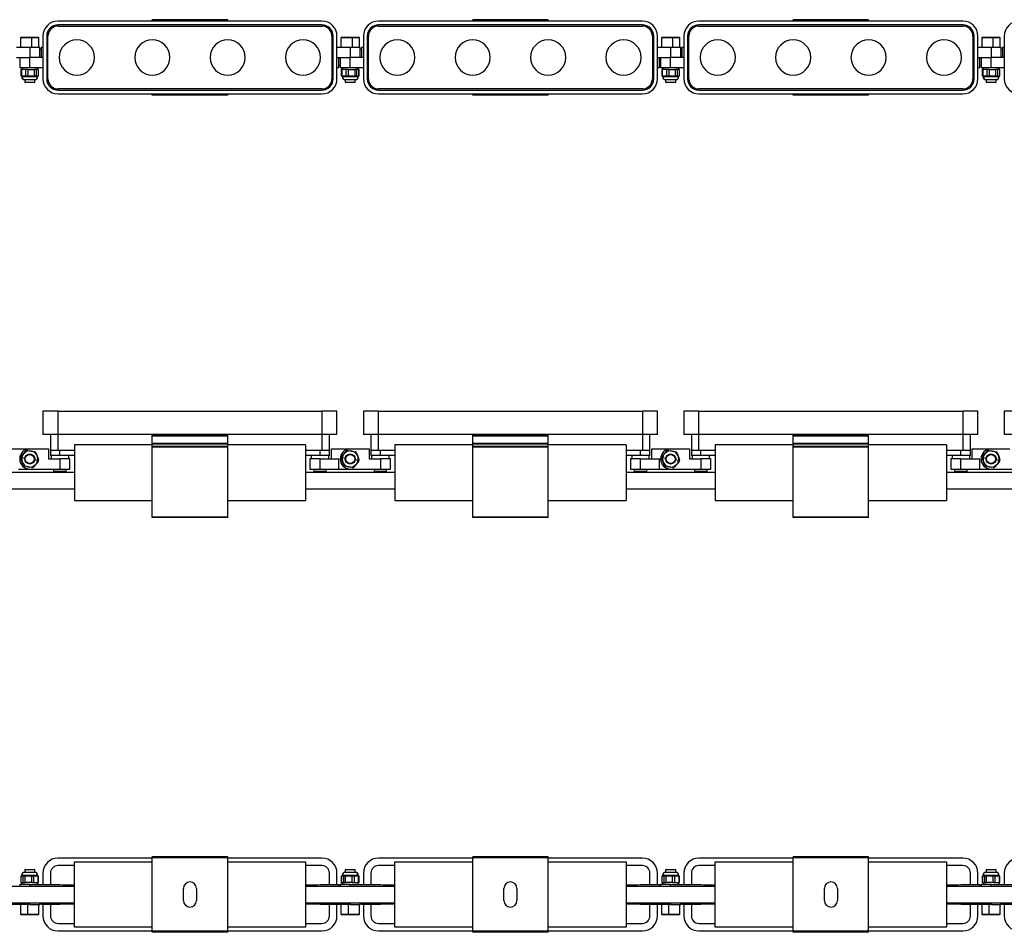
# Model space of a CAD drawing. Header units: millimetres. Extents: x -720 to 2929, y 431 to 795.
# Tile 6 of 15: x 102 to 494, y 431 to 795. Entities that reach past the tile are written whole.
import ezdxf

# ---------------------------------------------------------------- set-up
doc = ezdxf.new("R2010")
doc.units = ezdxf.units.MM

# ---------------------------------------------------------------- blocks, each defined once
blk = doc.blocks.new('Drawing View1')
at = {"color": 7, "linetype": 'Continuous', "lineweight": 25}
for p, q in [((693.95, 17.75), (588.95, 17.75)), ((693.95, 16.25), (588.95, 16.25)), ((588.95, 15.75), (693.95, 15.75)), ((656.45, 18.3), (626.45, 18.3)), ((626.45, 17.75), (626.45, 18.3)), ((656.45, 17.75), (656.45, 18.3)), ((821.45, 17.75), (716.45, 17.75)), ((821.45, 16.25), (716.45, 16.25)), ((716.45, 15.75), (821.45, 15.75)), ((783.95, 18.3), (753.95, 18.3)), ((753.95, 17.75), (753.95, 18.3)), ((783.95, 17.75), (783.95, 18.3)), ((948.95, 17.75), (843.95, 17.75)), ((948.95, 16.25), (843.95, 16.25)), ((843.95, 15.75), (948.95, 15.75)), ((911.45, 18.3), (881.45, 18.3)), ((881.45, 17.75), (881.45, 18.3)), ((911.45, 17.75), (911.45, 18.3)), ((574.17, 11.25), (574.03, 11.12)), ((574.03, 11.12), (574.03, 7.25)), ((578.42, 11.12), (574.03, 11.12)), ((578.4, 11.25), (574.17, 11.25)), ((578.42, 11.12), (578.4, 11.25)), ((581.23, 11.25), (578.4, 11.25)), ((578.42, 11.12), (578.42, 7.25)), ((581.37, 11.12), (578.42, 11.12)), ((581.37, 11.12), (581.23, 11.25)), ((581.37, 7.25), (581.37, 11.12)), ((582.95, 11.75), (582.95, -5.25)), ((584.45, 11.75), (584.45, -5.25)), ((584.95, -5.25), (584.95, 11.75)), ((697.95, 11.75), (697.95, -5.25)), ((698.45, -5.25), (698.45, 11.75)), ((699.95, -5.25), (699.95, 11.75)), ((701.67, 11.25), (701.53, 11.12)), ((701.53, 11.12), (701.53, 7.25)), ((705.92, 11.12), (701.53, 11.12)), ((705.9, 11.25), (701.67, 11.25)), ((705.92, 11.12), (705.9, 11.25)), ((708.73, 11.25), (705.9, 11.25)), ((705.92, 11.12), (705.92, 7.25)), ((708.87, 11.12), (705.92, 11.12)), ((708.87, 11.12), (708.73, 11.25)), ((708.87, 7.25), (708.87, 11.12)), ((710.45, 11.75), (710.45, -5.25)), ((711.95, 11.75), (711.95, -5.25)), ((712.45, -5.25), (712.45, 11.75)), ((825.45, 11.75), (825.45, -5.25)), ((825.95, -5.25), (825.95, 11.75)), ((827.45, -5.25), (827.45, 11.75)), ((829.17, 11.25), (829.03, 11.12)), ((829.03, 11.12), (829.03, 7.25)), ((833.42, 11.12), (829.03, 11.12)), ((833.4, 11.25), (829.17, 11.25)), ((833.42, 11.12), (833.4, 11.25)), ((836.23, 11.25), (833.4, 11.25)), ((833.42, 11.12), (833.42, 7.25)), ((836.37, 11.12), (833.42, 11.12)), ((836.37, 11.12), (836.23, 11.25)), ((836.37, 7.25), (836.37, 11.12)), ((837.95, 11.75), (837.95, -5.25)), ((839.45, 11.75), (839.45, -5.25)), ((839.95, -5.25), (839.95, 11.75)), ((952.95, 11.75), (952.95, -5.25)), ((953.45, -5.25), (953.45, 11.75)), ((954.95, -5.25), (954.95, 11.75)), ((956.67, 11.25), (956.53, 11.12)), ((956.53, 11.12), (956.53, 7.25)), ((960.92, 11.12), (956.53, 11.12)), ((960.9, 11.25), (956.67, 11.25)), ((960.92, 11.12), (960.9, 11.25)), ((963.73, 11.25), (960.9, 11.25)), ((960.92, 11.12), (960.92, 7.25)), ((963.87, 11.12), (960.92, 11.12)), ((963.87, 11.12), (963.73, 11.25)), ((963.87, 7.25), (963.87, 11.12)), ((965.45, 11.75), (965.45, -5.25)), ((577.7, 7.25), (572.45, 7.25)), ((577.7, 7.25), (577.7, 3.25)), ((581.7, 7.25), (577.7, 7.25)), ((581.7, 3.25), (581.7, 7.25)), ((582.2, 6.5), (581.7, 6.5)), ((582.2, 7.25), (582.2, 3.25)), ((582.95, 7.25), (582.2, 7.25)), ((705.2, 7.25), (699.95, 7.25)), ((705.2, 7.25), (705.2, 3.25)), ((709.2, 7.25), (705.2, 7.25)), ((709.2, 3.25), (709.2, 7.25)), ((709.7, 6.5), (709.2, 6.5)), ((709.7, 7.25), (709.7, 3.25)), ((710.45, 7.25), (709.7, 7.25)), ((832.7, 7.25), (827.45, 7.25)), ((832.7, 7.25), (832.7, 3.25)), ((836.7, 7.25), (832.7, 7.25)), ((836.7, 3.25), (836.7, 7.25)), ((837.2, 6.5), (836.7, 6.5)), ((837.2, 7.25), (837.2, 3.25)), ((837.95, 7.25), (837.2, 7.25)), ((960.2, 7.25), (954.95, 7.25)), ((960.2, 7.25), (960.2, 3.25)), ((964.2, 7.25), (960.2, 7.25)), ((964.2, 3.25), (964.2, 7.25)), ((964.7, 6.5), (964.2, 6.5)), ((964.7, 7.25), (964.7, 3.25)), ((965.45, 7.25), (964.7, 7.25)), ((572.45, 3.25), (577.7, 3.25)), ((573.7, 3.25), (573.7, -0.75)), ((577.7, -0.75), (577.7, 3.25)), ((582.95, 3.25), (577.7, 3.25)), ((699.95, 3.25), (705.2, 3.25)), ((700.7, -0.75), (700.7, 3.25)), ((700.7, 0), (701.2, 0)), ((701.2, 3.25), (701.2, -0.75)), ((705.2, -0.75), (705.2, 3.25)), ((710.45, 3.25), (705.2, 3.25)), ((827.45, 3.25), (832.7, 3.25)), ((828.2, -0.75), (828.2, 3.25)), ((828.2, 0), (828.7, 0)), ((828.7, 3.25), (828.7, -0.75)), ((832.7, -0.75), (832.7, 3.25)), ((837.95, 3.25), (832.7, 3.25)), ((954.95, 3.25), (960.2, 3.25)), ((955.7, -0.75), (955.7, 3.25)), ((955.7, 0), (956.2, 0)), ((956.2, 3.25), (956.2, -0.75)), ((960.2, -0.75), (960.2, 3.25)), ((965.45, 3.25), (960.2, 3.25)), ((573.7, -0.75), (577.7, -0.75)), ((574.17, -1.55), (574.17, -4.11)), ((574.37, -1.55), (574.17, -1.55)), ((574.37, -1.55), (574.37, -4.11)), ((576.16, -1.55), (574.37, -1.55)), ((574.5, -0.75), (574.5, -1.55)), ((574.55, -0.75), (574.55, -1.55)), ((576.16, -4.11), (576.16, -1.55)), ((576.92, -1.55), (576.16, -1.55)), ((576.92, -1.55), (576.92, -4.11)), ((576.92, -1.55), (579.64, -1.55)), ((577.7, -0.75), (582.95, -0.75)), ((579.64, -4.11), (579.64, -1.55)), ((580.25, -1.55), (579.64, -1.55)), ((580.25, -1.55), (580.25, -4.11)), ((581.18, -1.55), (580.25, -1.55)), ((580.9, -1.55), (580.9, -0.75)), ((581.18, -4.11), (581.18, -1.55)), ((581.23, -1.55), (581.18, -1.55)), ((581.23, -4.11), (581.23, -1.55)), ((699.95, -0.75), (700.7, -0.75)), ((701.2, -0.75), (705.2, -0.75)), ((701.67, -1.55), (701.67, -4.11)), ((701.87, -1.55), (701.67, -1.55)), ((701.87, -1.55), (701.87, -4.11)), ((703.66, -1.55), (701.87, -1.55)), ((702, -0.75), (702, -1.55)), ((702.05, -0.75), (702.05, -1.55)), ((703.66, -4.11), (703.66, -1.55)), ((704.42, -1.55), (703.66, -1.55)), ((704.42, -1.55), (704.42, -4.11)), ((704.42, -1.55), (707.14, -1.55)), ((705.2, -0.75), (710.45, -0.75)), ((707.14, -4.11), (707.14, -1.55)), ((707.75, -1.55), (707.14, -1.55)), ((707.75, -1.55), (707.75, -4.11)), ((708.68, -1.55), (707.75, -1.55)), ((708.4, -1.55), (708.4, -0.75)), ((708.68, -4.11), (708.68, -1.55)), ((708.73, -1.55), (708.68, -1.55)), ((708.73, -4.11), (708.73, -1.55)), ((827.45, -0.75), (828.2, -0.75)), ((828.7, -0.75), (832.7, -0.75)), ((829.17, -1.55), (829.17, -4.11)), ((829.37, -1.55), (829.17, -1.55)), ((829.37, -1.55), (829.37, -4.11)), ((831.16, -1.55), (829.37, -1.55)), ((829.5, -0.75), (829.5, -1.55)), ((829.55, -0.75), (829.55, -1.55)), ((831.16, -4.11), (831.16, -1.55)), ((831.92, -1.55), (831.16, -1.55)), ((831.92, -1.55), (831.92, -4.11)), ((831.92, -1.55), (834.64, -1.55)), ((832.7, -0.75), (837.95, -0.75)), ((834.64, -4.11), (834.64, -1.55)), ((835.25, -1.55), (834.64, -1.55)), ((835.25, -1.55), (835.25, -4.11)), ((836.18, -1.55), (835.25, -1.55)), ((835.9, -1.55), (835.9, -0.75)), ((836.18, -4.11), (836.18, -1.55)), ((836.23, -1.55), (836.18, -1.55)), ((836.23, -4.11), (836.23, -1.55)), ((954.95, -0.75), (955.7, -0.75)), ((956.2, -0.75), (960.2, -0.75)), ((956.67, -1.55), (956.67, -4.11)), ((956.87, -1.55), (956.67, -1.55)), ((956.87, -1.55), (956.87, -4.11)), ((958.66, -1.55), (956.87, -1.55)), ((957, -0.75), (957, -1.55)), ((957.05, -0.75), (957.05, -1.55)), ((958.66, -4.11), (958.66, -1.55)), ((959.42, -1.55), (958.66, -1.55)), ((959.42, -1.55), (959.42, -4.11)), ((959.42, -1.55), (962.14, -1.55)), ((960.2, -0.75), (965.45, -0.75)), ((962.14, -4.11), (962.14, -1.55)), ((962.75, -1.55), (962.14, -1.55)), ((962.75, -1.55), (962.75, -4.11)), ((963.68, -1.55), (962.75, -1.55)), ((963.4, -1.55), (963.4, -0.75)), ((963.68, -4.11), (963.68, -1.55)), ((963.73, -1.55), (963.68, -1.55)), ((963.73, -4.11), (963.73, -1.55)), ((574.17, -4.11), (574.37, -4.11)), ((574.37, -4.11), (575.26, -4.11)), ((574.5, -4.11), (574.5, -4.35)), ((574.5, -4.35), (574.55, -4.35)), ((574.55, -4.35), (574.55, -4.11)), ((574.55, -4.35), (574.56, -4.35)), ((574.56, -4.35), (580.9, -4.35)), ((575.26, -4.11), (576.16, -4.11)), ((575.7, -5.55), (575.7, -6.55)), ((575.7, -5.55), (575.73, -5.55)), ((575.7, -6.55), (575.9, -6.75)), ((575.7, -6.55), (579.7, -6.55)), ((575.73, -5.55), (579.7, -5.55)), ((575.73, -5.55), (575.73, -5.55)), ((579.5, -6.75), (575.9, -6.75)), ((576.16, -4.11), (576.92, -4.11)), ((576.92, -4.11), (578.28, -4.11)), ((578.28, -4.11), (579.64, -4.11)), ((579.5, -6.75), (579.7, -6.55)), ((579.64, -4.11), (580.25, -4.11)), ((579.7, -6.55), (579.7, -5.55)), ((580.25, -4.11), (580.72, -4.11)), ((580.72, -4.11), (581.18, -4.11)), ((580.9, -4.35), (580.9, -4.11)), ((581.18, -4.11), (581.23, -4.11)), ((701.67, -4.11), (701.87, -4.11)), ((701.87, -4.11), (702.76, -4.11)), ((702, -4.11), (702, -4.35)), ((702, -4.35), (702.05, -4.35)), ((702.05, -4.35), (702.05, -4.11)), ((702.05, -4.35), (702.06, -4.35)), ((702.06, -4.35), (708.4, -4.35)), ((702.76, -4.11), (703.66, -4.11)), ((703.2, -5.55), (703.2, -6.55)), ((703.2, -5.55), (703.23, -5.55)), ((703.2, -6.55), (703.4, -6.75)), ((703.2, -6.55), (707.2, -6.55)), ((703.23, -5.55), (707.2, -5.55)), ((703.23, -5.55), (703.23, -5.55)), ((707, -6.75), (703.4, -6.75)), ((703.66, -4.11), (704.42, -4.11)), ((704.42, -4.11), (705.78, -4.11)), ((705.78, -4.11), (707.14, -4.11)), ((707, -6.75), (707.2, -6.55)), ((707.14, -4.11), (707.75, -4.11)), ((707.2, -6.55), (707.2, -5.55)), ((707.75, -4.11), (708.22, -4.11)), ((708.22, -4.11), (708.68, -4.11)), ((708.4, -4.35), (708.4, -4.11)), ((708.68, -4.11), (708.73, -4.11)), ((829.17, -4.11), (829.37, -4.11)), ((829.37, -4.11), (830.26, -4.11)), ((829.5, -4.11), (829.5, -4.35)), ((829.5, -4.35), (829.55, -4.35)), ((829.55, -4.35), (829.55, -4.11)), ((829.55, -4.35), (829.56, -4.35)), ((829.56, -4.35), (835.9, -4.35)), ((830.26, -4.11), (831.16, -4.11)), ((830.7, -5.55), (830.7, -6.55)), ((830.7, -5.55), (830.73, -5.55)), ((830.7, -6.55), (830.9, -6.75)), ((830.7, -6.55), (834.7, -6.55)), ((830.73, -5.55), (834.7, -5.55)), ((830.73, -5.55), (830.73, -5.55)), ((834.5, -6.75), (830.9, -6.75)), ((831.16, -4.11), (831.92, -4.11)), ((831.92, -4.11), (833.28, -4.11)), ((833.28, -4.11), (834.64, -4.11)), ((834.5, -6.75), (834.7, -6.55)), ((834.64, -4.11), (835.25, -4.11)), ((834.7, -6.55), (834.7, -5.55)), ((835.25, -4.11), (835.72, -4.11)), ((835.72, -4.11), (836.18, -4.11)), ((835.9, -4.35), (835.9, -4.11)), ((836.18, -4.11), (836.23, -4.11)), ((956.67, -4.11), (956.87, -4.11)), ((956.87, -4.11), (957.76, -4.11)), ((957, -4.11), (957, -4.35)), ((957, -4.35), (957.05, -4.35)), ((957.05, -4.35), (957.05, -4.11)), ((957.05, -4.35), (957.06, -4.35)), ((957.06, -4.35), (963.4, -4.35)), ((957.76, -4.11), (958.66, -4.11)), ((958.2, -5.55), (958.2, -6.55)), ((958.2, -5.55), (958.23, -5.55)), ((958.2, -6.55), (958.4, -6.75)), ((958.2, -6.55), (962.2, -6.55)), ((958.23, -5.55), (962.2, -5.55)), ((958.23, -5.55), (958.23, -5.55)), ((962, -6.75), (958.4, -6.75)), ((958.66, -4.11), (959.42, -4.11)), ((959.42, -4.11), (960.78, -4.11)), ((960.78, -4.11), (962.14, -4.11)), ((962, -6.75), (962.2, -6.55)), ((962.14, -4.11), (962.75, -4.11)), ((962.2, -6.55), (962.2, -5.55)), ((962.75, -4.11), (963.22, -4.11)), ((963.22, -4.11), (963.68, -4.11)), ((963.4, -4.35), (963.4, -4.11)), ((963.68, -4.11), (963.73, -4.11)), ((693.95, -9.25), (588.95, -9.25)), ((588.95, -9.75), (693.95, -9.75)), ((588.95, -11.25), (693.95, -11.25)), ((626.45, -11.8), (626.45, -11.25)), ((656.45, -11.8), (656.45, -11.25)), ((821.45, -9.25), (716.45, -9.25)), ((716.45, -9.75), (821.45, -9.75)), ((716.45, -11.25), (821.45, -11.25)), ((753.95, -11.8), (753.95, -11.25)), ((783.95, -11.8), (783.95, -11.25)), ((948.95, -9.25), (843.95, -9.25)), ((843.95, -9.75), (948.95, -9.75)), ((843.95, -11.25), (948.95, -11.25)), ((881.45, -11.8), (881.45, -11.25)), ((911.45, -11.8), (911.45, -11.25)), ((656.45, -11.8), (626.45, -11.8)), ((783.95, -11.8), (753.95, -11.8)), ((911.45, -11.8), (881.45, -11.8))]:
    blk.add_line(p, q, dxfattribs=at)
for centre, radius, start, end in [((588.95, 11.75), 6, 90, 180), ((588.95, 11.75), 4.5, 90, 180), ((588.95, 11.75), 4, 90, 180), ((693.95, 11.75), 6, 0, 90), ((693.95, 11.75), 4.5, 0, 90), ((693.95, 11.75), 4, 0, 90), ((716.45, 11.75), 6, 90, 180), ((716.45, 11.75), 4.5, 90, 180), ((716.45, 11.75), 4, 90, 180), ((821.45, 11.75), 6, 0, 90), ((821.45, 11.75), 4.5, 0, 90), ((821.45, 11.75), 4, 0, 90), ((843.95, 11.75), 6, 90, 180), ((843.95, 11.75), 4.5, 90, 180), ((843.95, 11.75), 4, 90, 180), ((948.95, 11.75), 6, 0, 90), ((948.95, 11.75), 4.5, 0, 90), ((948.95, 11.75), 4, 0, 90), ((971.45, 11.75), 6, 90, 180), ((596.45, 3.25), 7, 90, 270), ((596.45, 3.25), 7, 270, 90), ((626.45, 3.25), 7, 90, 270), ((626.45, 3.25), 7, 270, 90), ((656.45, 3.25), 7, 90, 270), ((656.45, 3.25), 7, 270, 90), ((686.45, 3.25), 7, 90, 270), ((686.45, 3.25), 7, 270, 90), ((723.95, 3.25), 7, 90, 270), ((723.95, 3.25), 7, 270, 90), ((753.95, 3.25), 7, 90, 270), ((753.95, 3.25), 7, 270, 90), ((783.95, 3.25), 7, 90, 270), ((783.95, 3.25), 7, 270, 90), ((813.95, 3.25), 7, 90, 270), ((813.95, 3.25), 7, 270, 90), ((851.45, 3.25), 7, 90, 270), ((851.45, 3.25), 7, 270, 90), ((881.45, 3.25), 7, 90, 270), ((881.45, 3.25), 7, 270, 90), ((911.45, 3.25), 7, 90, 270), ((911.45, 3.25), 7, 270, 90), ((941.45, 3.25), 7, 90, 270), ((941.45, 3.25), 7, 270, 90), ((575.7, -4.35), 1.2, 180, 270), ((575.74, -4.36), 1.19, 179.5268, 269.5189), ((579.7, -4.35), 1.2, 270, 0), ((588.95, -5.25), 6, 180, 270), ((588.95, -5.25), 4.5, 180, 270), ((588.95, -5.25), 4, 180, 270), ((693.95, -5.25), 6, 270, 0), ((693.95, -5.25), 4.5, 270, 0), ((693.95, -5.25), 4, 270, 0), ((703.2, -4.35), 1.2, 180, 270), ((703.24, -4.36), 1.19, 179.5268, 269.5189), ((707.2, -4.35), 1.2, 270, 0), ((716.45, -5.25), 6, 180, 270), ((716.45, -5.25), 4.5, 180, 270), ((716.45, -5.25), 4, 180, 270), ((821.45, -5.25), 6, 270, 0), ((821.45, -5.25), 4.5, 270, 0), ((821.45, -5.25), 4, 270, 0), ((830.7, -4.35), 1.2, 180, 270), ((830.74, -4.36), 1.19, 179.5268, 269.5189), ((834.7, -4.35), 1.2, 270, 0), ((843.95, -5.25), 6, 180, 270), ((843.95, -5.25), 4.5, 180, 270), ((843.95, -5.25), 4, 180, 270), ((948.95, -5.25), 6, 270, 0), ((948.95, -5.25), 4.5, 270, 0), ((948.95, -5.25), 4, 270, 0), ((958.2, -4.35), 1.2, 180, 270), ((958.24, -4.36), 1.19, 179.5268, 269.5189), ((962.2, -4.35), 1.2, 270, 0), ((971.45, -5.25), 6, 180, 270)]:
    blk.add_arc(centre, radius, start, end, dxfattribs=at)
blk = doc.blocks.new('Drawing View2')
at = {"color": 7, "linetype": 'Continuous', "lineweight": 25}
for p, q in [((309, 9.52), (309, 0.22)), ((315, 9.52), (309, 9.52)), ((315, 0.22), (315, 9.52)), ((315, 9.52), (420, 9.52)), ((420, 9.52), (420, 0.22)), ((426, 9.52), (420, 9.52)), ((426, 0.22), (426, 9.52)), ((436.5, 9.52), (436.5, 0.22)), ((442.5, 9.52), (436.5, 9.52)), ((442.5, 0.22), (442.5, 9.52)), ((442.5, 9.52), (547.5, 9.52)), ((547.5, 9.52), (547.5, 0.22)), ((553.5, 9.52), (547.5, 9.52)), ((553.5, 0.22), (553.5, 9.52)), ((564, 9.52), (564, 0.22)), ((570, 9.52), (564, 9.52)), ((570, 0.22), (570, 9.52)), ((570, 9.52), (675, 9.52)), ((675, 9.52), (675, 0.22)), ((681, 9.52), (675, 9.52)), ((681, 0.22), (681, 9.52)), ((691.5, 9.52), (691.5, 0.22)), ((697.5, 9.52), (691.5, 9.52)), ((315, 0.22), (309, 0.22)), ((312, 0.22), (312, -6.14)), ((420, 0.22), (315, 0.22)), ((315, -6.14), (315, 0.22)), ((382.5, 0), (352.5, 0)), ((352.5, -0.5), (352.5, 0)), ((382.5, -0.5), (382.5, 0)), ((426, 0.22), (420, 0.22)), ((420, 0.22), (420, -6.14)), ((423, -6.14), (423, 0.22)), ((442.5, 0.22), (436.5, 0.22)), ((439.5, 0.22), (439.5, -6.14)), ((547.5, 0.22), (442.5, 0.22)), ((442.5, -6.14), (442.5, 0.22)), ((510, 0), (480, 0)), ((480, -0.5), (480, 0)), ((510, -0.5), (510, 0)), ((553.5, 0.22), (547.5, 0.22)), ((547.5, 0.22), (547.5, -6.14)), ((550.5, -6.14), (550.5, 0.22)), ((570, 0.22), (564, 0.22)), ((567, 0.22), (567, -6.14)), ((675, 0.22), (570, 0.22)), ((570, -6.14), (570, 0.22)), ((637.5, 0), (607.5, 0)), ((607.5, -0.5), (607.5, 0)), ((637.5, -0.5), (637.5, 0)), ((681, 0.22), (675, 0.22)), ((675, 0.22), (675, -6.14)), ((678, -6.14), (678, 0.22)), ((697.5, 0.22), (691.5, 0.22)), ((321.5, -3.84), (321.5, -26.04)), ((352.5, -3.84), (321.5, -3.84)), ((382.5, -0.5), (352.5, -0.5)), ((352.5, -3.4), (352.5, -0.5)), ((382.5, -3.4), (352.5, -3.4)), ((352.5, -3.61), (352.5, -3.4)), ((382.5, -3.61), (352.5, -3.61)), ((352.5, -4.58), (352.5, -3.61)), ((382.5, -3.4), (382.5, -0.5)), ((382.5, -3.61), (382.5, -3.4)), ((382.5, -4.58), (382.5, -3.61)), ((413.5, -3.84), (382.5, -3.84)), ((413.5, -3.84), (413.5, -26.04)), ((449, -3.84), (449, -26.04)), ((480, -3.84), (449, -3.84)), ((510, -0.5), (480, -0.5)), ((480, -3.4), (480, -0.5)), ((510, -3.4), (480, -3.4)), ((480, -3.61), (480, -3.4)), ((510, -3.61), (480, -3.61)), ((480, -4.58), (480, -3.61)), ((510, -3.4), (510, -0.5)), ((510, -3.61), (510, -3.4)), ((510, -4.58), (510, -3.61)), ((541, -3.84), (510, -3.84)), ((541, -3.84), (541, -26.04)), ((576.5, -3.84), (576.5, -26.04)), ((607.5, -3.84), (576.5, -3.84)), ((637.5, -0.5), (607.5, -0.5)), ((607.5, -3.4), (607.5, -0.5)), ((637.5, -3.4), (607.5, -3.4)), ((607.5, -3.61), (607.5, -3.4)), ((637.5, -3.61), (607.5, -3.61)), ((607.5, -4.58), (607.5, -3.61)), ((637.5, -3.4), (637.5, -0.5)), ((637.5, -3.61), (637.5, -3.4)), ((637.5, -4.58), (637.5, -3.61)), ((668.5, -3.84), (637.5, -3.84)), ((668.5, -3.84), (668.5, -26.04)), ((296.25, -5.54), (303.75, -5.54)), ((300.42, -8.52), (301.31, -7.47)), ((301.31, -7.47), (302.21, -6.41)), ((302.97, -6.15), (304.33, -6.4)), ((303.75, -5.54), (311.25, -5.54)), ((304.33, -6.4), (305.69, -6.65)), ((306.3, -7.17), (306.77, -8.47)), ((311.25, -5.54), (311.25, -9.54)), ((312, -6.14), (312, -8.14)), ((315, -6.14), (312, -6.14)), ((321.5, -6.14), (315, -6.14)), ((315.75, -8.14), (315.75, -6.14)), ((382.5, -4.58), (352.5, -4.58)), ((352.5, -4.79), (352.5, -4.58)), ((382.5, -4.79), (352.5, -4.79)), ((352.5, -32.64), (352.5, -4.79)), ((382.5, -4.79), (382.5, -4.58)), ((382.5, -32.64), (382.5, -4.79)), ((420, -6.14), (413.5, -6.14)), ((419.25, -8.14), (419.25, -6.14)), ((423, -6.14), (420, -6.14)), ((423, -8.14), (423, -6.14)), ((423.75, -5.54), (431.25, -5.54)), ((423.75, -9.54), (423.75, -5.54)), ((427.92, -8.52), (428.81, -7.47)), ((428.81, -7.47), (429.71, -6.41)), ((430.47, -6.15), (431.83, -6.4)), ((431.25, -5.54), (438.75, -5.54)), ((431.83, -6.4), (433.19, -6.65)), ((433.8, -7.17), (434.27, -8.47)), ((438.75, -5.54), (438.75, -9.54)), ((439.5, -6.14), (439.5, -8.14)), ((442.5, -6.14), (439.5, -6.14)), ((449, -6.14), (442.5, -6.14)), ((443.25, -8.14), (443.25, -6.14)), ((510, -4.58), (480, -4.58)), ((480, -4.79), (480, -4.58)), ((510, -4.79), (480, -4.79)), ((480, -32.64), (480, -4.79)), ((510, -4.79), (510, -4.58)), ((510, -32.64), (510, -4.79)), ((547.5, -6.14), (541, -6.14)), ((546.75, -8.14), (546.75, -6.14)), ((550.5, -6.14), (547.5, -6.14)), ((550.5, -8.14), (550.5, -6.14)), ((551.25, -5.54), (558.75, -5.54)), ((551.25, -9.54), (551.25, -5.54)), ((555.42, -8.52), (556.31, -7.47)), ((556.31, -7.47), (557.21, -6.41)), ((557.97, -6.15), (559.33, -6.4)), ((558.75, -5.54), (566.25, -5.54)), ((559.33, -6.4), (560.69, -6.65)), ((561.3, -7.17), (561.77, -8.47)), ((566.25, -5.54), (566.25, -9.54)), ((567, -6.14), (567, -8.14)), ((570, -6.14), (567, -6.14)), ((576.5, -6.14), (570, -6.14)), ((570.75, -8.14), (570.75, -6.14)), ((637.5, -4.58), (607.5, -4.58)), ((607.5, -4.79), (607.5, -4.58)), ((637.5, -4.79), (607.5, -4.79)), ((607.5, -32.64), (607.5, -4.79)), ((637.5, -4.79), (637.5, -4.58)), ((637.5, -32.64), (637.5, -4.79)), ((675, -6.14), (668.5, -6.14)), ((674.25, -8.14), (674.25, -6.14)), ((678, -6.14), (675, -6.14)), ((678, -8.14), (678, -6.14)), ((678.75, -9.54), (678.75, -5.54)), ((678.75, -5.54), (686.25, -5.54)), ((682.92, -8.52), (683.81, -7.47)), ((683.81, -7.47), (684.71, -6.41)), ((685.47, -6.15), (686.83, -6.4)), ((686.25, -5.54), (693.75, -5.54)), ((686.83, -6.4), (688.19, -6.65)), ((688.8, -7.17), (689.27, -8.47)), ((300.73, -10.62), (300.27, -9.31)), ((300.6, -8.97), (301.78, -9.18)), ((301.2, -11.92), (300.73, -10.62)), ((306.19, -11.62), (305.29, -12.67)), ((306.9, -10.12), (305.72, -9.91)), ((307.08, -10.57), (306.19, -11.62)), ((306.77, -8.47), (307.23, -9.78)), ((311.25, -9.54), (315.75, -9.54)), ((315.75, -8.14), (312, -8.14)), ((312.25, -8.14), (312.25, -9.54)), ((321.5, -8.14), (315.75, -8.14)), ((315.75, -9.54), (315.75, -13.54)), ((319.75, -9.54), (315.75, -9.54)), ((319.25, -9.54), (319.25, -8.14)), ((319.75, -13.54), (319.75, -9.54)), ((419.25, -8.14), (413.5, -8.14)), ((415.25, -9.54), (415.25, -13.54)), ((419.25, -9.54), (415.25, -9.54)), ((415.75, -8.14), (415.75, -9.54)), ((423, -8.14), (419.25, -8.14)), ((419.25, -13.54), (419.25, -9.54)), ((419.25, -9.54), (426.75, -9.54)), ((422.75, -9.54), (422.75, -8.14)), ((426.75, -13.54), (426.75, -9.54)), ((428.23, -10.62), (427.77, -9.31)), ((428.1, -8.97), (429.28, -9.18)), ((428.7, -11.92), (428.23, -10.62)), ((433.69, -11.62), (432.79, -12.67)), ((434.4, -10.12), (433.22, -9.91)), ((434.58, -10.57), (433.69, -11.62)), ((434.27, -8.47), (434.73, -9.78)), ((438.75, -9.54), (443.25, -9.54)), ((443.25, -8.14), (439.5, -8.14)), ((439.75, -8.14), (439.75, -9.54)), ((449, -8.14), (443.25, -8.14)), ((443.25, -9.54), (443.25, -13.54)), ((447.25, -9.54), (443.25, -9.54)), ((446.75, -9.54), (446.75, -8.14)), ((447.25, -13.54), (447.25, -9.54)), ((546.75, -8.14), (541, -8.14)), ((542.75, -9.54), (542.75, -13.54)), ((546.75, -9.54), (542.75, -9.54)), ((543.25, -8.14), (543.25, -9.54)), ((550.5, -8.14), (546.75, -8.14)), ((546.75, -13.54), (546.75, -9.54)), ((546.75, -9.54), (554.25, -9.54)), ((550.25, -9.54), (550.25, -8.14)), ((554.25, -13.54), (554.25, -9.54)), ((555.73, -10.62), (555.27, -9.31)), ((555.6, -8.97), (556.78, -9.18)), ((556.2, -11.92), (555.73, -10.62)), ((561.19, -11.62), (560.29, -12.67)), ((561.9, -10.12), (560.72, -9.91)), ((562.08, -10.57), (561.19, -11.62)), ((561.77, -8.47), (562.23, -9.78)), ((566.25, -9.54), (570.75, -9.54)), ((570.75, -8.14), (567, -8.14)), ((567.25, -8.14), (567.25, -9.54)), ((576.5, -8.14), (570.75, -8.14)), ((570.75, -9.54), (570.75, -13.54)), ((574.75, -9.54), (570.75, -9.54)), ((574.25, -9.54), (574.25, -8.14)), ((574.75, -13.54), (574.75, -9.54)), ((674.25, -8.14), (668.5, -8.14)), ((670.25, -9.54), (670.25, -13.54)), ((674.25, -9.54), (670.25, -9.54)), ((670.75, -8.14), (670.75, -9.54)), ((678, -8.14), (674.25, -8.14)), ((674.25, -13.54), (674.25, -9.54)), ((674.25, -9.54), (681.75, -9.54)), ((677.75, -9.54), (677.75, -8.14)), ((681.75, -13.54), (681.75, -9.54)), ((683.23, -10.62), (682.77, -9.31)), ((683.1, -8.97), (684.28, -9.18)), ((683.7, -11.92), (683.23, -10.62)), ((688.69, -11.62), (687.79, -12.67)), ((689.4, -10.12), (688.22, -9.91)), ((689.58, -10.57), (688.69, -11.62)), ((689.27, -8.47), (689.73, -9.78)), ((321.5, -14.89), (286, -14.89)), ((299.25, -13.54), (303.75, -13.54)), ((303.17, -12.69), (301.81, -12.44)), ((304.53, -12.94), (303.17, -12.69)), ((303.75, -13.54), (315.75, -13.54)), ((313.25, -13.54), (313.25, -14.54)), ((318.25, -14.54), (313.25, -14.54)), ((315.75, -13.54), (319.75, -13.54)), ((318.25, -14.54), (318.25, -13.54)), ((449, -14.89), (413.5, -14.89)), ((415.25, -13.54), (419.25, -13.54)), ((416.75, -13.54), (416.75, -14.54)), ((421.75, -14.54), (416.75, -14.54)), ((419.25, -13.54), (426.75, -13.54)), ((421.75, -14.54), (421.75, -13.54)), ((426.75, -13.54), (431.25, -13.54)), ((430.67, -12.69), (429.31, -12.44)), ((432.03, -12.94), (430.67, -12.69)), ((431.25, -13.54), (443.25, -13.54)), ((440.75, -13.54), (440.75, -14.54)), ((445.75, -14.54), (440.75, -14.54)), ((443.25, -13.54), (447.25, -13.54)), ((445.75, -14.54), (445.75, -13.54)), ((576.5, -14.89), (541, -14.89)), ((542.75, -13.54), (546.75, -13.54)), ((544.25, -13.54), (544.25, -14.54)), ((549.25, -14.54), (544.25, -14.54)), ((546.75, -13.54), (554.25, -13.54)), ((549.25, -14.54), (549.25, -13.54)), ((554.25, -13.54), (558.75, -13.54)), ((558.17, -12.69), (556.81, -12.44)), ((559.53, -12.94), (558.17, -12.69)), ((558.75, -13.54), (570.75, -13.54)), ((568.25, -13.54), (568.25, -14.54)), ((573.25, -14.54), (568.25, -14.54)), ((570.75, -13.54), (574.75, -13.54)), ((573.25, -14.54), (573.25, -13.54)), ((704, -14.89), (668.5, -14.89)), ((670.25, -13.54), (674.25, -13.54)), ((671.75, -13.54), (671.75, -14.54)), ((676.75, -14.54), (671.75, -14.54)), ((674.25, -13.54), (681.75, -13.54)), ((676.75, -14.54), (676.75, -13.54)), ((681.75, -13.54), (686.25, -13.54)), ((685.67, -12.69), (684.31, -12.44)), ((687.03, -12.94), (685.67, -12.69)), ((686.25, -13.54), (698.25, -13.54)), ((286, -21.39), (321.5, -21.39)), ((413.5, -21.39), (449, -21.39)), ((541, -21.39), (576.5, -21.39)), ((668.5, -21.39), (704, -21.39)), ((321.5, -26.04), (352.5, -26.04)), ((382.5, -26.04), (413.5, -26.04)), ((449, -26.04), (480, -26.04)), ((510, -26.04), (541, -26.04)), ((576.5, -26.04), (607.5, -26.04)), ((637.5, -26.04), (668.5, -26.04)), ((382.5, -32.64), (352.5, -32.64)), ((352.5, -32.84), (352.5, -32.64)), ((382.5, -32.84), (352.5, -32.84)), ((382.5, -32.84), (382.5, -32.64)), ((510, -32.64), (480, -32.64)), ((480, -32.84), (480, -32.64)), ((510, -32.84), (480, -32.84)), ((510, -32.84), (510, -32.64)), ((637.5, -32.64), (607.5, -32.64)), ((607.5, -32.84), (607.5, -32.64)), ((637.5, -32.84), (607.5, -32.84)), ((637.5, -32.84), (637.5, -32.64))]:
    blk.add_line(p, q, dxfattribs=at)
for centre, radius in [((303.75, -9.54), 2), ((303.75, -9.54), 1.8), ((431.25, -9.54), 2), ((431.25, -9.54), 1.8), ((558.75, -9.54), 2), ((558.75, -9.54), 1.8), ((686.25, -9.54), 2), ((686.25, -9.54), 1.8)]:
    blk.add_circle(centre, radius, dxfattribs=at)
for centre, radius, start, end in [((303.75, -9.54), 4, 90, 270), ((303.75, -9.54), 3.2, 349.5715, 169.2807), ((302.82, -6.93), 0.8, 79.5715, 139.5715), ((305.55, -7.44), 0.8, 19.5715, 79.5715), ((431.25, -9.54), 4, 90, 270), ((431.25, -9.54), 3.2, 349.5715, 169.2807), ((430.32, -6.93), 0.8, 79.5715, 139.5715), ((433.05, -7.44), 0.8, 19.5715, 79.5715), ((558.75, -9.54), 4, 90, 270), ((558.75, -9.54), 3.2, 349.5715, 169.2807), ((557.82, -6.93), 0.8, 79.5715, 139.5715), ((560.55, -7.44), 0.8, 19.5715, 79.5715), ((686.25, -9.54), 4, 90, 270), ((686.25, -9.54), 3.2, 349.5715, 169.2807), ((685.32, -6.93), 0.8, 79.5715, 139.5715), ((688.05, -7.44), 0.8, 19.5715, 79.5715), ((301.02, -9.04), 0.8, 139.5715, 199.5715), ((303.75, -9.54), 3.2, 169.5715, 349.2807), ((303.75, -9.54), 3.2, 169.2807, 169.5715), ((303.75, -9.54), 3.2, 349.2807, 349.5715), ((306.48, -10.05), 0.8, 319.5715, 19.5715), ((428.52, -9.04), 0.8, 139.5715, 199.5715), ((431.25, -9.54), 3.2, 169.5715, 349.2807), ((431.25, -9.54), 3.2, 169.2807, 169.5715), ((431.25, -9.54), 3.2, 349.2807, 349.5715), ((433.98, -10.05), 0.8, 319.5715, 19.5715), ((556.02, -9.04), 0.8, 139.5715, 199.5715), ((558.75, -9.54), 3.2, 169.5715, 349.2807), ((558.75, -9.54), 3.2, 169.2807, 169.5715), ((558.75, -9.54), 3.2, 349.2807, 349.5715), ((561.48, -10.05), 0.8, 319.5715, 19.5715), ((683.52, -9.04), 0.8, 139.5715, 199.5715), ((686.25, -9.54), 3.2, 169.5715, 349.2807), ((686.25, -9.54), 3.2, 169.2807, 169.5715), ((686.25, -9.54), 3.2, 349.2807, 349.5715), ((688.98, -10.05), 0.8, 319.5715, 19.5715), ((301.95, -11.65), 0.8, 199.5715, 259.5715), ((304.68, -12.16), 0.8, 259.5715, 319.5715), ((429.45, -11.65), 0.8, 199.5715, 259.5715), ((432.18, -12.16), 0.8, 259.5715, 319.5715), ((556.95, -11.65), 0.8, 199.5715, 259.5715), ((559.68, -12.16), 0.8, 259.5715, 319.5715), ((684.45, -11.65), 0.8, 199.5715, 259.5715), ((687.18, -12.16), 0.8, 259.5715, 319.5715)]:
    blk.add_arc(centre, radius, start, end, dxfattribs=at)
blk = doc.blocks.new('Drawing View3')
at = {"color": 7, "linetype": 'Continuous', "lineweight": 25}
for p, q in [((626.45, 17.75), (588.95, 17.75)), ((595.45, 16.25), (626.45, 16.25)), ((595.45, -9.75), (595.45, 16.25)), ((656.45, 18.3), (626.45, 18.3)), ((626.45, 18.28), (626.45, 18.3)), ((656.45, 18.28), (626.45, 18.28)), ((626.45, 18.07), (626.45, 18.28)), ((656.45, 18.07), (626.45, 18.07)), ((626.45, 18.05), (626.45, 18.07)), ((656.45, 18.05), (626.45, 18.05)), ((626.45, 17.85), (626.45, 18.05)), ((656.45, 17.85), (626.45, 17.85)), ((626.45, -11.35), (626.45, 17.85)), ((656.45, 18.28), (656.45, 18.3)), ((656.45, 18.07), (656.45, 18.28)), ((656.45, 18.05), (656.45, 18.07)), ((656.45, 17.85), (656.45, 18.05)), ((656.45, -11.35), (656.45, 17.85)), ((693.95, 17.75), (656.45, 17.75)), ((656.45, 16.25), (687.45, 16.25)), ((687.45, 16.25), (687.45, -9.75)), ((753.95, 17.75), (716.45, 17.75)), ((722.95, -9.75), (722.95, 16.25)), ((722.95, 16.25), (753.95, 16.25)), ((783.95, 18.3), (753.95, 18.3)), ((753.95, 18.28), (753.95, 18.3)), ((783.95, 18.28), (753.95, 18.28)), ((753.95, 18.07), (753.95, 18.28)), ((783.95, 18.07), (753.95, 18.07)), ((753.95, 18.05), (753.95, 18.07)), ((783.95, 18.05), (753.95, 18.05)), ((753.95, 17.85), (753.95, 18.05)), ((783.95, 17.85), (753.95, 17.85)), ((753.95, -11.35), (753.95, 17.85)), ((783.95, 18.28), (783.95, 18.3)), ((783.95, 18.07), (783.95, 18.28)), ((783.95, 18.05), (783.95, 18.07)), ((783.95, 17.85), (783.95, 18.05)), ((783.95, -11.35), (783.95, 17.85)), ((821.45, 17.75), (783.95, 17.75)), ((783.95, 16.25), (814.95, 16.25)), ((814.95, 16.25), (814.95, -9.75)), ((881.45, 17.75), (843.95, 17.75)), ((850.45, 16.25), (881.45, 16.25)), ((850.45, -9.75), (850.45, 16.25)), ((911.45, 18.3), (881.45, 18.3)), ((881.45, 18.28), (881.45, 18.3)), ((911.45, 18.28), (881.45, 18.28)), ((881.45, 18.07), (881.45, 18.28)), ((911.45, 18.07), (881.45, 18.07)), ((881.45, 18.05), (881.45, 18.07)), ((911.45, 18.05), (881.45, 18.05)), ((881.45, 17.85), (881.45, 18.05)), ((911.45, 17.85), (881.45, 17.85)), ((881.45, -11.35), (881.45, 17.85)), ((911.45, 18.28), (911.45, 18.3)), ((911.45, 18.07), (911.45, 18.28)), ((911.45, 18.05), (911.45, 18.07)), ((911.45, 17.85), (911.45, 18.05)), ((911.45, -11.35), (911.45, 17.85)), ((948.95, 17.75), (911.45, 17.75)), ((911.45, 16.25), (942.45, 16.25)), ((942.45, 16.25), (942.45, -9.75)), ((575.9, 13.25), (575.7, 13.05)), ((575.7, 13.05), (575.7, 12.05)), ((577.31, 13.05), (575.7, 13.05)), ((579.67, 12.05), (575.7, 12.05)), ((575.9, 13.25), (577.34, 13.25)), ((579.7, 13.05), (577.31, 13.05)), ((577.34, 13.25), (579.5, 13.25)), ((579.7, 13.05), (579.5, 13.25)), ((579.67, 12.05), (579.67, 12.05)), ((579.7, 12.05), (579.67, 12.05)), ((579.7, 12.05), (579.7, 13.05)), ((595.45, 14.75), (588.95, 14.75)), ((693.95, 14.75), (687.45, 14.75)), ((703.4, 13.25), (703.2, 13.05)), ((703.2, 13.05), (703.2, 12.05)), ((704.81, 13.05), (703.2, 13.05)), ((707.17, 12.05), (703.2, 12.05)), ((703.4, 13.25), (704.84, 13.25)), ((707.2, 13.05), (704.81, 13.05)), ((704.84, 13.25), (707, 13.25)), ((707.2, 13.05), (707, 13.25)), ((707.17, 12.05), (707.17, 12.05)), ((707.2, 12.05), (707.17, 12.05)), ((707.2, 12.05), (707.2, 13.05)), ((722.95, 14.75), (716.45, 14.75)), ((821.45, 14.75), (814.95, 14.75)), ((830.9, 13.25), (830.7, 13.05)), ((830.7, 13.05), (830.7, 12.05)), ((832.31, 13.05), (830.7, 13.05)), ((834.67, 12.05), (830.7, 12.05)), ((830.9, 13.25), (832.34, 13.25)), ((834.7, 13.05), (832.31, 13.05)), ((832.34, 13.25), (834.5, 13.25)), ((834.7, 13.05), (834.5, 13.25)), ((834.67, 12.05), (834.67, 12.05)), ((834.7, 12.05), (834.67, 12.05)), ((834.7, 12.05), (834.7, 13.05)), ((850.45, 14.75), (843.95, 14.75)), ((948.95, 14.75), (942.45, 14.75)), ((958.4, 13.25), (958.2, 13.05)), ((958.2, 13.05), (958.2, 12.05)), ((959.81, 13.05), (958.2, 13.05)), ((962.17, 12.05), (958.2, 12.05)), ((958.4, 13.25), (959.84, 13.25)), ((962.2, 13.05), (959.81, 13.05)), ((959.84, 13.25), (962, 13.25)), ((962.2, 13.05), (962, 13.25)), ((962.17, 12.05), (962.17, 12.05)), ((962.2, 12.05), (962.17, 12.05)), ((962.2, 12.05), (962.2, 13.05)), ((574.17, 10.61), (574.17, 8.05)), ((574.22, 10.61), (574.17, 10.61)), ((574.17, 8.05), (574.22, 8.05)), ((574.22, 10.61), (574.22, 8.05)), ((574.68, 10.61), (574.22, 10.61)), ((574.22, 8.05), (575.15, 8.05)), ((574.5, 10.85), (574.5, 10.61)), ((580.84, 10.85), (574.5, 10.85)), ((574.5, 8.05), (574.5, 7.25)), ((575.15, 10.61), (574.68, 10.61)), ((575.15, 8.05), (575.15, 10.61)), ((575.76, 10.61), (575.15, 10.61)), ((575.15, 8.05), (575.76, 8.05)), ((575.76, 10.61), (575.76, 8.05)), ((577.12, 10.61), (575.76, 10.61)), ((578.48, 8.05), (575.76, 8.05)), ((578.48, 10.61), (577.12, 10.61)), ((578.48, 8.05), (578.48, 10.61)), ((579.24, 10.61), (578.48, 10.61)), ((578.48, 8.05), (579.24, 8.05)), ((579.24, 10.61), (579.24, 8.05)), ((580.14, 10.61), (579.24, 10.61)), ((579.24, 8.05), (581.03, 8.05)), ((581.03, 10.61), (580.14, 10.61)), ((580.85, 10.85), (580.84, 10.85)), ((580.85, 10.85), (580.85, 10.61)), ((580.9, 10.85), (580.85, 10.85)), ((580.85, 7.25), (580.85, 8.05)), ((580.9, 10.61), (580.9, 10.85)), ((580.9, 7.25), (580.9, 8.05)), ((581.03, 8.05), (581.03, 10.61)), ((581.23, 10.61), (581.03, 10.61)), ((581.03, 8.05), (581.23, 8.05)), ((581.23, 8.05), (581.23, 10.61)), ((582.95, 11.75), (582.95, 7.25)), ((585.95, 11.75), (585.95, 7.25)), ((696.95, 7.25), (696.95, 11.75)), ((699.95, 7.25), (699.95, 11.75)), ((701.67, 10.61), (701.67, 8.05)), ((701.72, 10.61), (701.67, 10.61)), ((701.67, 8.05), (701.72, 8.05)), ((701.72, 10.61), (701.72, 8.05)), ((702.18, 10.61), (701.72, 10.61)), ((701.72, 8.05), (702.65, 8.05)), ((702, 10.85), (702, 10.61)), ((708.34, 10.85), (702, 10.85)), ((702, 8.05), (702, 7.25)), ((702.65, 10.61), (702.18, 10.61)), ((702.65, 8.05), (702.65, 10.61)), ((703.26, 10.61), (702.65, 10.61)), ((702.65, 8.05), (703.26, 8.05)), ((703.26, 10.61), (703.26, 8.05)), ((704.62, 10.61), (703.26, 10.61)), ((705.98, 8.05), (703.26, 8.05)), ((705.98, 10.61), (704.62, 10.61)), ((705.98, 8.05), (705.98, 10.61)), ((706.74, 10.61), (705.98, 10.61)), ((705.98, 8.05), (706.74, 8.05)), ((706.74, 10.61), (706.74, 8.05)), ((707.64, 10.61), (706.74, 10.61)), ((706.74, 8.05), (708.53, 8.05)), ((708.53, 10.61), (707.64, 10.61)), ((708.35, 10.85), (708.34, 10.85)), ((708.35, 10.85), (708.35, 10.61)), ((708.4, 10.85), (708.35, 10.85)), ((708.35, 7.25), (708.35, 8.05)), ((708.4, 10.61), (708.4, 10.85)), ((708.4, 7.25), (708.4, 8.05)), ((708.53, 8.05), (708.53, 10.61)), ((708.73, 10.61), (708.53, 10.61)), ((708.53, 8.05), (708.73, 8.05)), ((708.73, 8.05), (708.73, 10.61)), ((710.45, 11.75), (710.45, 7.25)), ((713.45, 11.75), (713.45, 7.25)), ((824.45, 7.25), (824.45, 11.75)), ((827.45, 7.25), (827.45, 11.75)), ((829.17, 10.61), (829.17, 8.05)), ((829.22, 10.61), (829.17, 10.61)), ((829.17, 8.05), (829.22, 8.05)), ((829.22, 10.61), (829.22, 8.05)), ((829.68, 10.61), (829.22, 10.61)), ((829.22, 8.05), (830.15, 8.05)), ((829.5, 10.85), (829.5, 10.61)), ((835.84, 10.85), (829.5, 10.85)), ((829.5, 8.05), (829.5, 7.25)), ((830.15, 10.61), (829.68, 10.61)), ((830.15, 8.05), (830.15, 10.61)), ((830.76, 10.61), (830.15, 10.61)), ((830.15, 8.05), (830.76, 8.05)), ((830.76, 10.61), (830.76, 8.05)), ((832.12, 10.61), (830.76, 10.61)), ((833.48, 8.05), (830.76, 8.05)), ((833.48, 10.61), (832.12, 10.61)), ((833.48, 8.05), (833.48, 10.61)), ((834.24, 10.61), (833.48, 10.61)), ((833.48, 8.05), (834.24, 8.05)), ((834.24, 10.61), (834.24, 8.05)), ((835.14, 10.61), (834.24, 10.61)), ((834.24, 8.05), (836.03, 8.05)), ((836.03, 10.61), (835.14, 10.61)), ((835.85, 10.85), (835.84, 10.85)), ((835.85, 10.85), (835.85, 10.61)), ((835.9, 10.85), (835.85, 10.85)), ((835.85, 7.25), (835.85, 8.05)), ((835.9, 10.61), (835.9, 10.85)), ((835.9, 7.25), (835.9, 8.05)), ((836.03, 8.05), (836.03, 10.61)), ((836.23, 10.61), (836.03, 10.61)), ((836.03, 8.05), (836.23, 8.05)), ((836.23, 8.05), (836.23, 10.61)), ((837.95, 11.75), (837.95, 7.25)), ((840.95, 11.75), (840.95, 7.25)), ((951.95, 7.25), (951.95, 11.75)), ((954.95, 7.25), (954.95, 11.75)), ((956.67, 10.61), (956.67, 8.05)), ((956.72, 10.61), (956.67, 10.61)), ((956.67, 8.05), (956.72, 8.05)), ((956.72, 10.61), (956.72, 8.05)), ((957.18, 10.61), (956.72, 10.61)), ((956.72, 8.05), (957.65, 8.05)), ((957, 10.85), (957, 10.61)), ((963.34, 10.85), (957, 10.85)), ((957, 8.05), (957, 7.25)), ((957.65, 10.61), (957.18, 10.61)), ((957.65, 8.05), (957.65, 10.61)), ((958.26, 10.61), (957.65, 10.61)), ((957.65, 8.05), (958.26, 8.05)), ((958.26, 10.61), (958.26, 8.05)), ((959.62, 10.61), (958.26, 10.61)), ((960.98, 8.05), (958.26, 8.05)), ((960.98, 10.61), (959.62, 10.61)), ((960.98, 8.05), (960.98, 10.61)), ((961.74, 10.61), (960.98, 10.61)), ((960.98, 8.05), (961.74, 8.05)), ((961.74, 10.61), (961.74, 8.05)), ((962.64, 10.61), (961.74, 10.61)), ((961.74, 8.05), (963.53, 8.05)), ((963.53, 10.61), (962.64, 10.61)), ((963.35, 10.85), (963.34, 10.85)), ((963.35, 10.85), (963.35, 10.61)), ((963.4, 10.85), (963.35, 10.85)), ((963.35, 7.25), (963.35, 8.05)), ((963.4, 10.61), (963.4, 10.85)), ((963.4, 7.25), (963.4, 8.05)), ((963.53, 8.05), (963.53, 10.61)), ((963.73, 10.61), (963.53, 10.61)), ((963.53, 8.05), (963.73, 8.05)), ((963.73, 8.05), (963.73, 10.61)), ((965.45, 11.75), (965.45, 7.25)), ((595.45, 6.5), (559.95, 6.5)), ((573.7, 7.25), (573.7, 6.5)), ((577.7, 7.25), (573.7, 7.25)), ((577.7, 7.25), (589.7, 7.25)), ((577.7, 6.5), (577.7, 7.25)), ((595.45, 7), (591.09, 7)), ((638.85, 0.85), (638.85, 5.65)), ((644.05, 5.65), (644.05, 0.85)), ((691.81, 7), (687.45, 7)), ((722.95, 6.5), (687.45, 6.5)), ((693.2, 7.25), (700.7, 7.25)), ((700.7, 7.25), (700.7, 6.5)), ((701.2, 7.25), (701.2, 6.5)), ((705.2, 7.25), (701.2, 7.25)), ((705.2, 7.25), (717.2, 7.25)), ((705.2, 6.5), (705.2, 7.25)), ((722.95, 7), (718.59, 7)), ((766.35, 0.85), (766.35, 5.65)), ((771.55, 5.65), (771.55, 0.85)), ((819.31, 7), (814.95, 7)), ((850.45, 6.5), (814.95, 6.5)), ((820.7, 7.25), (828.2, 7.25)), ((828.2, 7.25), (828.2, 6.5)), ((828.7, 7.25), (828.7, 6.5)), ((832.7, 7.25), (828.7, 7.25)), ((832.7, 7.25), (844.7, 7.25)), ((832.7, 6.5), (832.7, 7.25)), ((850.45, 7), (846.09, 7)), ((893.85, 0.85), (893.85, 5.65)), ((899.05, 5.65), (899.05, 0.85)), ((946.81, 7), (942.45, 7)), ((977.95, 6.5), (942.45, 6.5)), ((948.2, 7.25), (955.7, 7.25)), ((955.7, 7.25), (955.7, 6.5)), ((956.2, 7.25), (956.2, 6.5)), ((960.2, 7.25), (956.2, 7.25)), ((960.2, 7.25), (972.2, 7.25)), ((960.2, 6.5), (960.2, 7.25)), ((559.95, 0), (595.45, 0)), ((577.7, 0), (577.7, -0.75)), ((581.7, -0.75), (581.7, 0)), ((582.2, -0.75), (582.2, 0)), ((687.45, 0), (722.95, 0)), ((705.2, 0), (705.2, -0.75)), ((709.2, -0.75), (709.2, 0)), ((709.7, -0.75), (709.7, 0)), ((814.95, 0), (850.45, 0)), ((832.7, 0), (832.7, -0.75)), ((836.7, -0.75), (836.7, 0)), ((837.2, -0.75), (837.2, 0)), ((942.45, 0), (977.95, 0)), ((960.2, 0), (960.2, -0.75)), ((964.2, -0.75), (964.2, 0)), ((964.7, -0.75), (964.7, 0)), ((577.7, -0.75), (565.7, -0.75)), ((574.03, -0.75), (574.03, -4.62)), ((576.98, -4.62), (576.98, -0.75)), ((577.7, -0.75), (581.7, -0.75)), ((581.37, -4.62), (581.37, -0.75)), ((589.7, -0.75), (582.2, -0.75)), ((582.95, -0.75), (582.95, -5.25)), ((585.95, -0.75), (585.95, -5.25)), ((591.09, -0.5), (595.45, -0.5)), ((687.45, -0.5), (691.81, -0.5)), ((705.2, -0.75), (693.2, -0.75)), ((696.95, -5.25), (696.95, -0.75)), ((699.95, -5.25), (699.95, -0.75)), ((701.53, -0.75), (701.53, -4.62)), ((704.48, -4.62), (704.48, -0.75)), ((705.2, -0.75), (709.2, -0.75)), ((708.87, -4.62), (708.87, -0.75)), ((717.2, -0.75), (709.7, -0.75)), ((710.45, -0.75), (710.45, -5.25)), ((713.45, -0.75), (713.45, -5.25)), ((718.59, -0.5), (722.95, -0.5)), ((814.95, -0.5), (819.31, -0.5)), ((832.7, -0.75), (820.7, -0.75)), ((824.45, -5.25), (824.45, -0.75)), ((827.45, -5.25), (827.45, -0.75)), ((829.03, -0.75), (829.03, -4.62)), ((831.98, -4.62), (831.98, -0.75)), ((832.7, -0.75), (836.7, -0.75)), ((836.37, -4.62), (836.37, -0.75)), ((844.7, -0.75), (837.2, -0.75)), ((837.95, -0.75), (837.95, -5.25)), ((840.95, -0.75), (840.95, -5.25)), ((846.09, -0.5), (850.45, -0.5)), ((942.45, -0.5), (946.81, -0.5)), ((960.2, -0.75), (948.2, -0.75)), ((951.95, -5.25), (951.95, -0.75)), ((954.95, -5.25), (954.95, -0.75)), ((956.53, -0.75), (956.53, -4.62)), ((959.48, -4.62), (959.48, -0.75)), ((960.2, -0.75), (964.2, -0.75)), ((963.87, -4.62), (963.87, -0.75)), ((972.2, -0.75), (964.7, -0.75)), ((965.45, -0.75), (965.45, -5.25)), ((574.03, -4.62), (574.17, -4.75)), ((574.03, -4.62), (576.98, -4.62)), ((574.17, -4.75), (577, -4.75)), ((576.98, -4.62), (577, -4.75)), ((576.98, -4.62), (581.37, -4.62)), ((577, -4.75), (581.23, -4.75)), ((581.23, -4.75), (581.37, -4.62)), ((701.53, -4.62), (701.67, -4.75)), ((701.53, -4.62), (704.48, -4.62)), ((701.67, -4.75), (704.5, -4.75)), ((704.48, -4.62), (704.5, -4.75)), ((704.48, -4.62), (708.87, -4.62)), ((704.5, -4.75), (708.73, -4.75)), ((708.73, -4.75), (708.87, -4.62)), ((829.03, -4.62), (829.17, -4.75)), ((829.03, -4.62), (831.98, -4.62)), ((829.17, -4.75), (832, -4.75)), ((831.98, -4.62), (832, -4.75)), ((831.98, -4.62), (836.37, -4.62)), ((832, -4.75), (836.23, -4.75)), ((836.23, -4.75), (836.37, -4.62)), ((956.53, -4.62), (956.67, -4.75)), ((956.53, -4.62), (959.48, -4.62)), ((956.67, -4.75), (959.5, -4.75)), ((959.48, -4.62), (959.5, -4.75)), ((959.48, -4.62), (963.87, -4.62)), ((959.5, -4.75), (963.73, -4.75)), ((963.73, -4.75), (963.87, -4.62)), ((588.95, -8.25), (595.45, -8.25)), ((588.95, -11.25), (626.45, -11.25)), ((626.45, -9.75), (595.45, -9.75)), ((656.45, -11.35), (626.45, -11.35)), ((626.45, -11.55), (626.45, -11.35)), ((656.45, -11.55), (626.45, -11.55)), ((626.45, -11.57), (626.45, -11.55)), ((656.45, -11.57), (626.45, -11.57)), ((626.45, -11.78), (626.45, -11.57)), ((687.45, -9.75), (656.45, -9.75)), ((656.45, -11.25), (693.95, -11.25)), ((656.45, -11.55), (656.45, -11.35)), ((656.45, -11.57), (656.45, -11.55)), ((656.45, -11.78), (656.45, -11.57)), ((687.45, -8.25), (693.95, -8.25)), ((716.45, -8.25), (722.95, -8.25)), ((716.45, -11.25), (753.95, -11.25)), ((753.95, -9.75), (722.95, -9.75)), ((783.95, -11.35), (753.95, -11.35)), ((753.95, -11.55), (753.95, -11.35)), ((783.95, -11.55), (753.95, -11.55)), ((753.95, -11.57), (753.95, -11.55)), ((783.95, -11.57), (753.95, -11.57)), ((753.95, -11.78), (753.95, -11.57)), ((814.95, -9.75), (783.95, -9.75)), ((783.95, -11.25), (821.45, -11.25)), ((783.95, -11.55), (783.95, -11.35)), ((783.95, -11.57), (783.95, -11.55)), ((783.95, -11.78), (783.95, -11.57)), ((814.95, -8.25), (821.45, -8.25)), ((843.95, -8.25), (850.45, -8.25)), ((843.95, -11.25), (881.45, -11.25)), ((881.45, -9.75), (850.45, -9.75)), ((911.45, -11.35), (881.45, -11.35)), ((881.45, -11.55), (881.45, -11.35)), ((911.45, -11.55), (881.45, -11.55)), ((881.45, -11.57), (881.45, -11.55)), ((911.45, -11.57), (881.45, -11.57)), ((881.45, -11.78), (881.45, -11.57)), ((942.45, -9.75), (911.45, -9.75)), ((911.45, -11.25), (948.95, -11.25)), ((911.45, -11.55), (911.45, -11.35)), ((911.45, -11.57), (911.45, -11.55)), ((911.45, -11.78), (911.45, -11.57)), ((942.45, -8.25), (948.95, -8.25)), ((656.45, -11.78), (626.45, -11.78)), ((626.45, -11.8), (626.45, -11.78)), ((656.45, -11.8), (626.45, -11.8)), ((656.45, -11.8), (656.45, -11.78)), ((783.95, -11.78), (753.95, -11.78)), ((753.95, -11.8), (753.95, -11.78)), ((783.95, -11.8), (753.95, -11.8)), ((783.95, -11.8), (783.95, -11.78)), ((911.45, -11.78), (881.45, -11.78)), ((881.45, -11.8), (881.45, -11.78)), ((911.45, -11.8), (881.45, -11.8)), ((911.45, -11.8), (911.45, -11.78))]:
    blk.add_line(p, q, dxfattribs=at)
at = {"color": 7, "linetype": 'Continuous', "lineweight": 25, "flags": 128}
for points in [[(589.7, 7.25), (590.94, 7.05), (592.03, 6.5)], [(690.87, 6.5), (691.96, 7.05), (693.2, 7.25)], [(717.2, 7.25), (718.44, 7.05), (719.53, 6.5)], [(818.37, 6.5), (819.46, 7.05), (820.7, 7.25)], [(844.7, 7.25), (845.94, 7.05), (847.03, 6.5)], [(945.87, 6.5), (946.96, 7.05), (948.2, 7.25)], [(592.03, 0), (590.94, -0.55), (589.7, -0.75)], [(693.2, -0.75), (691.96, -0.55), (690.87, 0)], [(719.53, 0), (718.44, -0.55), (717.2, -0.75)], [(820.7, -0.75), (819.46, -0.55), (818.37, 0)], [(847.03, 0), (845.94, -0.55), (844.7, -0.75)], [(948.2, -0.75), (946.96, -0.55), (945.87, 0)]]:
    blk.add_lwpolyline(points, dxfattribs=at)
at = {"color": 7, "linetype": 'Continuous', "lineweight": 25}
for centre, radius, start, end in [((588.95, 11.75), 6, 90, 180), ((693.95, 11.75), 6, 0, 90), ((716.45, 11.75), 6, 90, 180), ((821.45, 11.75), 6, 0, 90), ((843.95, 11.75), 6, 90, 180), ((948.95, 11.75), 6, 0, 90), ((971.45, 11.75), 6, 90, 180), ((575.7, 10.85), 1.2, 90, 180), ((579.66, 10.86), 1.19, 359.5268, 89.5189), ((579.7, 10.85), 1.2, 0, 90), ((588.95, 11.75), 3, 90, 180), ((693.95, 11.75), 3, 0, 90), ((703.2, 10.85), 1.2, 90, 180), ((707.16, 10.86), 1.19, 359.5268, 89.5189), ((707.2, 10.85), 1.2, 0, 90), ((716.45, 11.75), 3, 90, 180), ((821.45, 11.75), 3, 0, 90), ((830.7, 10.85), 1.2, 90, 180), ((834.66, 10.86), 1.19, 359.5268, 89.5189), ((834.7, 10.85), 1.2, 0, 90), ((843.95, 11.75), 3, 90, 180), ((948.95, 11.75), 3, 0, 90), ((958.2, 10.85), 1.2, 90, 180), ((962.16, 10.86), 1.19, 359.5268, 89.5189), ((962.2, 10.85), 1.2, 0, 90), ((641.45, 5.65), 2.6, 0, 180), ((768.95, 5.65), 2.6, 0, 180), ((896.45, 5.65), 2.6, 0, 180), ((641.45, 0.85), 2.6, 180, 0), ((768.95, 0.85), 2.6, 180, 0), ((896.45, 0.85), 2.6, 180, 0), ((588.95, -5.25), 6, 180, 270), ((588.95, -5.25), 3, 180, 270), ((693.95, -5.25), 3, 270, 0), ((693.95, -5.25), 6, 270, 0), ((716.45, -5.25), 6, 180, 270), ((716.45, -5.25), 3, 180, 270), ((821.45, -5.25), 3, 270, 0), ((821.45, -5.25), 6, 270, 0), ((843.95, -5.25), 6, 180, 270), ((843.95, -5.25), 3, 180, 270), ((948.95, -5.25), 3, 270, 0), ((948.95, -5.25), 6, 270, 0), ((971.45, -5.25), 6, 180, 270)]:
    blk.add_arc(centre, radius, start, end, dxfattribs=at)

msp = doc.modelspace()

# ---------------------------------------------------------------- block references
at = {"color": 7, "linetype": 'Continuous', "lineweight": 25}
for name, p in [('Drawing View1', (-471.93, 776.38)), ('Drawing View2', (-197.98, 629.33)), ('Drawing View3', (-471.93, 443.16))]:
    msp.add_blockref(name, p, dxfattribs=at)

doc.saveas('drawing.dxf')
